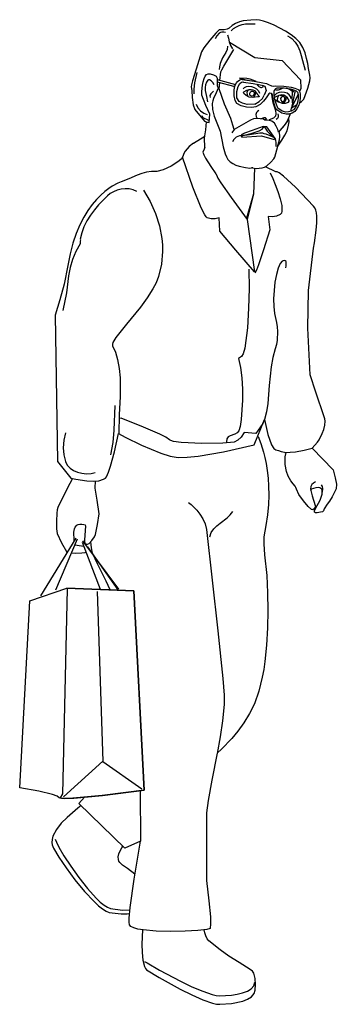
# Model space of a CAD drawing. Extents: x 209.88 to 210.44, y 215.71 to 217.47.
import ezdxf

# ---------------------------------------------------------------- set-up
doc = ezdxf.new("R2010")
doc.units = 0
doc.header["$MEASUREMENT"] = 0
doc.layers.get('0').update_dxf_attribs({"linetype": 'CONTINUOUS'})
doc.layers.add('HUMANO', color=1, linetype='CONTINUOUS')

# ---------------------------------------------------------------- blocks, each defined once
blk = doc.blocks.new('HUM20')
at = {"layer": 'HUMANO', "color": 1}
for p, q in [((0.0218, 1.6315), (0.0241, 1.6399)), ((0.0223, 1.6201), (0.0218, 1.6315)), ((0.0263, 1.6135), (0.0223, 1.6201)), ((0.0676, 1.6185), (0.0706, 1.6245)), ((0.0886, 1.627), (0.0889, 1.632)), ((0.0896, 1.619), (0.0886, 1.627)), ((0.054, 1.6083), (0.0617, 1.6131)), ((0.0617, 1.6131), (0.0676, 1.6185)), ((0.0923, 1.6095), (0.0896, 1.619)), ((0.0954, 1.6012), (0.0923, 1.6095)), ((-0.0557, 1.5387), (-0.0351, 1.5516)), ((-0.0355, 1.5313), (-0.0356, 1.5486))]:
    blk.add_line(p, q, dxfattribs=at)
at = {"layer": 'HUMANO', "color": 1, "linetype": 'CONTINUOUS'}
for points in [[(0.1337, 1.6106), (0.1376, 1.6133), (0.1419, 1.6178), (0.1492, 1.637), (0.1526, 1.6501), (0.1532, 1.6559), (0.1525, 1.6603), (0.1501, 1.6725), (0.1488, 1.681), (0.1467, 1.6904), (0.144, 1.7002), (0.1399, 1.7099), (0.1347, 1.7187), (0.1276, 1.7262), (0.1191, 1.7328), (0.1093, 1.739), (0.0991, 1.7447), (0.0887, 1.7497), (0.0788, 1.754), (0.0698, 1.7571), (0.0625, 1.759), (0.0573, 1.7596), (0.0469, 1.759), (0.0334, 1.7573), (0.0265, 1.7555), (0.0197, 1.753), (0.0137, 1.7494), (0.0083, 1.7445), (0.0047, 1.7426), (-0.0005, 1.7417), (-0.0096, 1.7415), (-0.0157, 1.7357), (-0.0265, 1.7228), (-0.0368, 1.7095), (-0.0414, 1.7022), (-0.051, 1.6713), (-0.0572, 1.6505), (-0.0591, 1.6432), (-0.0595, 1.6397), (-0.0585, 1.6332), (-0.0576, 1.6207), (-0.0562, 1.6075), (-0.0533, 1.5991), (-0.0358, 1.5779), (-0.031, 1.5765), (-0.0277, 1.5761), (-0.0265, 1.591), (-0.0335, 1.6064), (-0.0408, 1.6247), (-0.0406, 1.6312), (-0.0394, 1.6426), (-0.0383, 1.6488), (-0.0366, 1.6544), (-0.0346, 1.6588), (-0.0321, 1.6615), (-0.029, 1.6627), (-0.0258, 1.6629), (-0.0196, 1.6613), (-0.0148, 1.6584), (-0.0129, 1.6553), (-0.0129, 1.6422), (-0.0116, 1.637)], [(0.0118, 1.7397), (0.0162, 1.7436), (0.0212, 1.7467), (0.0263, 1.749), (0.0317, 1.7507), (0.0372, 1.7519), (0.0428, 1.7524), (0.0546, 1.7523)], [(0.0018, 1.7364), (-0.0015, 1.7374), (-0.0046, 1.7374), (-0.0073, 1.7366), (-0.0098, 1.7353), (-0.0136, 1.7309), (-0.0167, 1.7251)], [(0.0051, 1.7328), (0.0072, 1.7264), (0.0085, 1.7199), (0.0106, 1.7135), (0.0143, 1.7077)], [(0.1124, 1.7309), (0.1168, 1.7285), (0.1205, 1.7259), (0.1264, 1.7195), (0.1311, 1.7122), (0.1345, 1.7041), (0.1372, 1.6956), (0.1395, 1.6869), (0.1442, 1.6696)], [(0.0051, 1.712), (0.0045, 1.7062), (0.0022, 1.701), (-0.0038, 1.6912), (-0.0077, 1.6812), (-0.0092, 1.6754), (-0.0098, 1.6707)], [(0.0091, 1.7195), (0.0544, 1.6921), (0.1031, 1.6865), (0.1361, 1.6522), (0.1367, 1.6366), (0.1341, 1.6315)], [(-0.0081, 1.6511), (-0.0065, 1.6665), (-0.0051, 1.67), (-0.0015, 1.6767), (0.0166, 1.7064)], [(-0.0081, 1.6511), (-0.0065, 1.6665), (-0.0051, 1.67), (-0.0015, 1.6767), (0.0166, 1.7064)], [(-0.0497, 1.6654), (-0.0537, 1.6467), (-0.0551, 1.6355), (-0.0547, 1.6272)], [(0.0565, 1.6491), (0.0525, 1.6511), (0.0461, 1.6532), (0.0399, 1.6544), (0.0268, 1.6549), (0.0405, 1.6517), (0.0421, 1.6513)], [(-0.0188, 1.6434), (-0.0208, 1.6472), (-0.0238, 1.6503), (-0.0269, 1.6522), (-0.0285, 1.6522), (-0.0296, 1.6517), (-0.0325, 1.6478), (-0.0341, 1.6432), (-0.0346, 1.6382), (-0.0344, 1.6328), (-0.0325, 1.622), (-0.0302, 1.6128)], [(-0.0116, 1.637), (-0.0148, 1.6289), (-0.0196, 1.6185), (-0.0211, 1.6145), (-0.0219, 1.6097), (-0.0213, 1.5993), (-0.0186, 1.5871), (-0.0136, 1.575), (-0.008, 1.5603), (-0.0025, 1.5326), (0.0014, 1.5197), (0.0035, 1.5143), (0.006, 1.5099), (0.0099, 1.5056), (0.0147, 1.5023), (0.0203, 1.4996), (0.0261, 1.4977), (0.0372, 1.4952), (0.0451, 1.4941), (0.048, 1.4946), (0.0492, 1.4952), (0.0505, 1.4952)], [(-0.0129, 1.6524), (0.0197, 1.6436)], [(-0.0129, 1.6483), (0.0185, 1.6399)], [(-0.0097, 1.6361), (-0.0085, 1.6471)], [(-0.0097, 1.6361), (-0.0085, 1.6471)], [(0.0193, 1.6428), (0.0214, 1.6467), (0.0234, 1.6494), (0.0274, 1.6522), (0.0305, 1.653), (0.0318, 1.6528), (0.0528, 1.6497), (0.0686, 1.6469), (0.0748, 1.6453), (0.0785, 1.6438), (0.0839, 1.6411), (0.0879, 1.6405), (0.0916, 1.6413), (0.106, 1.6409), (0.1191, 1.639), (0.1257, 1.6372), (0.1315, 1.6347), (0.133, 1.6338), (0.134, 1.632), (0.1353, 1.627), (0.1355, 1.6207), (0.1345, 1.6137), (0.1326, 1.6066), (0.1295, 1.6002), (0.1257, 1.5952), (0.1207, 1.5923), (0.1151, 1.591), (0.1101, 1.5906), (0.1022, 1.5925), (0.0968, 1.596), (0.0933, 1.5985), (0.0914, 1.6016), (0.0894, 1.6072), (0.0862, 1.6205), (0.086, 1.6249), (0.0854, 1.6264), (0.0833, 1.6276), (0.0808, 1.628), (0.0792, 1.627), (0.0769, 1.6235), (0.0746, 1.6201), (0.0698, 1.6141), (0.0636, 1.6081), (0.0561, 1.6039), (0.049, 1.6029), (0.0394, 1.6033), (0.0295, 1.6054), (0.022, 1.6099), (0.0191, 1.6153), (0.0172, 1.6235), (0.017, 1.6332), (0.018, 1.6382), (0.0193, 1.6428)], [(0.0241, 1.6399), (0.0274, 1.6453), (0.0305, 1.6478), (0.033, 1.6484), (0.034, 1.6482), (0.0511, 1.6457), (0.064, 1.6434), (0.069, 1.6422), (0.0721, 1.6409), (0.0742, 1.633), (0.0706, 1.6245)], [(0.0332, 1.6357), (0.0357, 1.6386), (0.0392, 1.6403), (0.0436, 1.6409), (0.0484, 1.6401), (0.0532, 1.6386), (0.0573, 1.6359), (0.0607, 1.6324), (0.0627, 1.628)], [(0.0578, 1.6445), (0.0592, 1.6426), (0.0615, 1.6399), (0.0648, 1.6384), (0.0661, 1.6382), (0.069, 1.6395)], [(0.069, 1.6395), (0.0692, 1.6407), (0.0683, 1.6422), (0.0679, 1.6425)], [(0.0889, 1.632), (0.09, 1.6351), (0.0916, 1.6368), (0.0939, 1.638), (0.1062, 1.6376), (0.1174, 1.6359), (0.1232, 1.6345), (0.1282, 1.6324), (0.1305, 1.6299), (0.1316, 1.6257), (0.1318, 1.6201), (0.1309, 1.6141), (0.1291, 1.6081), (0.1266, 1.6025), (0.1232, 1.5983), (0.1189, 1.5958), (0.1141, 1.5946), (0.1099, 1.5944), (0.1031, 1.5962), (0.0954, 1.6012)], [(0.1185, 1.6356), (0.1205, 1.6345), (0.1218, 1.6328), (0.1234, 1.6301), (0.1164, 1.6351), (0.1124, 1.6368), (0.1066, 1.6374), (0.1029, 1.6366), (0.0995, 1.6351), (0.0962, 1.6339), (0.0923, 1.6339), (0.0912, 1.6343), (0.0904, 1.6355)], [(-0.02, 1.632), (-0.0244, 1.627), (-0.026, 1.6243), (-0.0256, 1.6205)], [(0.05, 1.4946), (0.0567, 1.4937), (0.0675, 1.4946), (0.0717, 1.4958), (0.0758, 1.4981), (0.0829, 1.5047), (0.0879, 1.511), (0.0898, 1.5137), (0.0952, 1.5336), (0.1024, 1.5443), (0.1079, 1.5534), (0.1118, 1.5607), (0.1145, 1.5709), (0.1153, 1.5773), (0.1147, 1.5827), (0.1141, 1.5821), (0.1126, 1.5785), (0.1105, 1.575), (0.1064, 1.5704), (0.0987, 1.5613), (0.0966, 1.5588), (0.0952, 1.5634), (0.0925, 1.569), (0.0891, 1.5744), (0.0869, 1.5765), (0.0848, 1.5779), (0.0804, 1.5796), (0.0763, 1.5802), (0.0723, 1.5802), (0.0694, 1.5815), (0.0644, 1.5825), (0.0553, 1.5829), (0.0517, 1.5821), (0.0465, 1.58), (0.0338, 1.5731), (0.0172, 1.563), (0.0151, 1.5711), (0.0112, 1.5829), (0.0001, 1.6085), (-0.0097, 1.6361)], [(0.0598, 1.6216), (0.0509, 1.6203), (0.0438, 1.6212), (0.0384, 1.6239), (0.0347, 1.6276), (0.0342, 1.6297), (0.0347, 1.6305), (0.0397, 1.6334), (0.044, 1.6349), (0.0476, 1.6351), (0.0507, 1.6341), (0.0534, 1.6328), (0.0555, 1.6307), (0.0592, 1.626), (0.0615, 1.6232), (0.0619, 1.6216), (0.0598, 1.6216)], [(0.0423, 1.6343), (0.0409, 1.6326), (0.0401, 1.6297), (0.0405, 1.6259), (0.0418, 1.6222)], [(0.0513, 1.6237), (0.0484, 1.6228), (0.0459, 1.6243), (0.0451, 1.626), (0.0451, 1.6282), (0.0465, 1.6309), (0.048, 1.632), (0.0498, 1.632), (0.0517, 1.6311), (0.0528, 1.6287), (0.0528, 1.6266), (0.0513, 1.6237)], [(0.0515, 1.6204), (0.0536, 1.6228), (0.0553, 1.6264), (0.0555, 1.6299), (0.0553, 1.6309)], [(0.0842, 1.6271), (0.0844, 1.6216), (0.0864, 1.6118), (0.091, 1.5971), (0.092, 1.5916), (0.091, 1.5871), (0.0873, 1.5835), (0.08, 1.5804)], [(0.1187, 1.6187), (0.1187, 1.6207), (0.118, 1.6224), (0.1155, 1.6255), (0.1118, 1.628), (0.1072, 1.6293), (0.1024, 1.6299), (0.0974, 1.6293), (0.0929, 1.6276), (0.0893, 1.6243)], [(0.0901, 1.617), (0.0966, 1.6126), (0.1033, 1.6104), (0.1093, 1.6104), (0.1143, 1.6122), (0.1155, 1.6139), (0.1155, 1.6149), (0.1124, 1.6197), (0.1091, 1.6228), (0.106, 1.6245), (0.1027, 1.6251), (0.0968, 1.6241), (0.0916, 1.6214), (0.0894, 1.6204)], [(0.0901, 1.617), (0.0966, 1.6126), (0.1033, 1.6104), (0.1093, 1.6104), (0.1143, 1.6122), (0.1155, 1.6139), (0.1155, 1.6149), (0.1124, 1.6197), (0.1091, 1.6228), (0.106, 1.6245), (0.1027, 1.6251), (0.0968, 1.6241), (0.0916, 1.6214), (0.0894, 1.6204)], [(0.0958, 1.6131), (0.095, 1.6166), (0.0954, 1.6207), (0.097, 1.6239), (0.0972, 1.6242)], [(0.0958, 1.6131), (0.095, 1.6166), (0.0954, 1.6207), (0.097, 1.6239), (0.0972, 1.6242)], [(0.0996, 1.6246), (0.1035, 1.6247), (0.1068, 1.6239), (0.1091, 1.6228)], [(0.1006, 1.6155), (0.1027, 1.6133), (0.1054, 1.6133), (0.1068, 1.6147), (0.1078, 1.6166), (0.1078, 1.6197), (0.1054, 1.6222), (0.1031, 1.6218), (0.1012, 1.6203), (0.1002, 1.6187), (0.1006, 1.6155)], [(0.1099, 1.622), (0.1099, 1.6164), (0.1081, 1.6128), (0.1051, 1.6104)], [(0.1315, 1.6261), (0.1193, 1.6012), (0.118, 1.5956)], [(0.1262, 1.6332), (0.1197, 1.6023), (0.1288, 1.6074)], [(0.1262, 1.6332), (0.1197, 1.6023), (0.1288, 1.6074)], [(0.126, 1.6333), (0.1214, 1.611), (0.1214, 1.6137), (0.1212, 1.6203), (0.1216, 1.6268), (0.1216, 1.6301), (0.121, 1.6332), (0.12, 1.6353)], [(-0.0506, 1.6085), (-0.0479, 1.602), (-0.0431, 1.5966), (-0.0369, 1.5927), (-0.031, 1.59)], [(0.054, 1.6083), (0.0403, 1.6081), (0.0322, 1.6101), (0.0263, 1.6135)], [(0.0986, 1.6119), (0.0958, 1.6131)], [(0.1036, 1.6104), (0.1025, 1.6107)], [(-0.0404, 1.5881), (-0.0385, 1.5846), (-0.0354, 1.5827), (-0.0321, 1.5815), (-0.0288, 1.5798)], [(0.0615, 1.5973), (0.0588, 1.5956), (0.0569, 1.5939), (0.0557, 1.59), (0.0567, 1.5864), (0.0582, 1.5831)], [(0.0648, 1.5825), (0.0688, 1.5844), (0.0709, 1.585), (0.0729, 1.5846), (0.0738, 1.5835), (0.0742, 1.5827), (0.074, 1.5815), (0.074, 1.5825)], [(0.0954, 1.5914), (0.0962, 1.5885), (0.096, 1.5854), (0.0947, 1.5827), (0.0921, 1.581)], [(0.1171, 1.5915), (0.1166, 1.5894), (0.1128, 1.5792), (0.1099, 1.5746), (0.1064, 1.5706), (0.1018, 1.5649)], [(-0.0356, 1.5486), (-0.0333, 1.5625), (-0.032, 1.5768)], [(-0.0333, 1.5625), (-0.032, 1.5768)], [(0.069, 1.5684), (0.0494, 1.5615), (0.0357, 1.5565), (0.0295, 1.5536), (0.0307, 1.5497), (0.0663, 1.5521), (0.0887, 1.5453), (0.0904, 1.5472), (0.0756, 1.5679), (0.069, 1.5684)], [(0.0702, 1.5557), (0.0698, 1.5563), (0.0683, 1.5567), (0.0631, 1.5569), (0.0449, 1.5536), (0.0315, 1.5519), (0.0334, 1.553), (0.0372, 1.554), (0.0492, 1.5565), (0.0621, 1.5607), (0.0673, 1.564), (0.0708, 1.5684), (0.0763, 1.5605), (0.0833, 1.5532), (0.0887, 1.5492), (0.0744, 1.5548), (0.0706, 1.5557)], [(0.0174, 1.563), (0.013, 1.5571)], [(0.0318, 1.5519), (0.0292, 1.5521), (0.0265, 1.5517), (0.0211, 1.5494), (0.0168, 1.5455), (0.0143, 1.5411)], [(0.0974, 1.5578), (0.0981, 1.5513), (0.0975, 1.5445), (0.0941, 1.5316)], [(-0.0557, 1.5387), (-0.0631, 1.5328), (-0.0701, 1.5247), (-0.0726, 1.5201), (-0.0745, 1.5151), (-0.077, 1.5108), (-0.0816, 1.5064), (-0.0953, 1.4975), (-0.11, 1.491), (-0.121, 1.4885), (-0.1304, 1.4885), (-0.1393, 1.4871), (-0.1479, 1.4848), (-0.156, 1.4817), (-0.1712, 1.4752), (-0.1849, 1.4698), (-0.1907, 1.4675), (-0.2009, 1.4621), (-0.2071, 1.4578), (-0.214, 1.4524), (-0.2213, 1.4461), (-0.229, 1.4382), (-0.2367, 1.4291), (-0.2445, 1.4185), (-0.2518, 1.4066), (-0.2589, 1.3929), (-0.2655, 1.3775), (-0.2712, 1.3601), (-0.2762, 1.3411), (-0.2803, 1.3199), (-0.2867, 1.2871), (-0.2942, 1.2588), (-0.3028, 1.2314), (-0.2984, 0.97), (-0.2747, 0.9399), (-0.266, 0.9382), (-0.2462, 0.9353), (-0.235, 0.9349), (-0.2246, 0.9355), (-0.2161, 0.938), (-0.2131, 0.9401), (-0.2109, 0.9426), (-0.2073, 0.9507), (-0.2036, 0.9615), (-0.1967, 0.9873), (-0.1893, 1.0199), (-0.1774, 1.0135), (-0.1487, 0.9993), (-0.1136, 0.9846), (-0.0969, 0.9794), (-0.0826, 0.9769), (-0.067, 0.9773), (-0.0472, 0.9794), (-0.0019, 0.9873), (0.0532, 0.9995), (0.0713, 1.0449), (0.0773, 1.0181), (0.0841, 0.9995), (0.0879, 0.9931), (0.092, 0.9906), (0.0964, 0.9896), (0.1014, 0.9879), (0.1101, 0.9858)], [(0.0904, 1.547), (0.0914, 1.5436), (0.0916, 1.5401), (0.0916, 1.5328)], [(-0.0355, 1.5313), (-0.0362, 1.5282), (-0.0385, 1.5226), (-0.0371, 1.5181), (-0.0341, 1.512), (-0.0244, 1.497), (-0.0154, 1.4839), (-0.013, 1.48), (-0.0129, 1.4792), (-0.0132, 1.479), (-0.0121, 1.4763), (-0.0067, 1.4679), (0.012, 1.4415), (0.0407, 1.4025), (0.0534, 1.3087), (0.0201, 1.3476), (-0.0082, 1.3815), (-0.0094, 1.4052), (-0.0167, 1.4039), (-0.0236, 1.4037), (-0.0308, 1.4052), (-0.0327, 1.4072), (-0.0352, 1.411), (-0.0416, 1.4235), (-0.0564, 1.4603), (-0.0753, 1.5136)], [(0.1078, 0.986), (0.1266, 0.9871), (0.1422, 0.9898), (0.1569, 0.9937), (0.1663, 1.0041), (0.1692, 1.0085), (0.1748, 1.0199), (0.1775, 1.027), (0.1792, 1.0347), (0.1798, 1.0422), (0.1794, 1.0459), (0.1783, 1.0494), (0.1632, 1.0939), (0.1532, 1.1245), (0.1488, 1.2083), (0.15, 1.2756), (0.1588, 1.3513), (0.1607, 1.3609), (0.164, 1.3833), (0.165, 1.3962), (0.1648, 1.4085), (0.1642, 1.4141), (0.163, 1.4189), (0.1615, 1.4232), (0.1592, 1.4262), (0.1268, 1.4603), (0.1056, 1.48), (0.0974, 1.486), (0.0943, 1.4875), (0.092, 1.4879), (0.0732, 1.4967)], [(0.0535, 1.4941), (0.0519, 1.448), (0.0392, 1.4046)], [(0.0535, 1.4941), (0.0519, 1.448), (0.0407, 1.4025)], [(0.0815, 1.4858), (0.0862, 1.4756), (0.0908, 1.4648), (0.0954, 1.4522), (0.0997, 1.4391), (0.1024, 1.4272), (0.1027, 1.422), (0.1026, 1.4174), (0.1016, 1.4137), (0.0995, 1.4112), (0.0929, 1.4081), (0.086, 1.4072), (0.0783, 1.4075), (0.0812, 1.3838), (0.0696, 1.348), (0.0607, 1.3216), (0.0569, 1.3118), (0.054, 1.3062)], [(-0.1568, 1.4522), (-0.1631, 1.4555), (-0.1703, 1.4571), (-0.1776, 1.4574), (-0.1849, 1.4565), (-0.1919, 1.4546), (-0.1984, 1.4519), (-0.2044, 1.4486), (-0.2092, 1.4447), (-0.2252, 1.4285), (-0.2327, 1.4195), (-0.2398, 1.4099), (-0.2462, 1.3998), (-0.2514, 1.3894), (-0.2554, 1.3786), (-0.2579, 1.3675), (-0.2576, 1.3661), (-0.2579, 1.3634), (-0.2579, 1.3592), (-0.266, 1.3453), (-0.272, 1.3311), (-0.2761, 1.3166), (-0.2788, 1.3018), (-0.2826, 1.2713), (-0.2888, 1.2397)], [(-0.1448, 1.4549), (-0.1331, 1.4347), (-0.1237, 1.4131), (-0.1165, 1.391), (-0.1121, 1.3682), (-0.1109, 1.3569), (-0.1107, 1.3455), (-0.1127, 1.3226), (-0.1183, 1.3004), (-0.1225, 1.2894), (-0.1279, 1.2786), (-0.1383, 1.2621), (-0.1504, 1.2455), (-0.1753, 1.2153), (-0.1946, 1.1912), (-0.1996, 1.1825), (-0.2003, 1.1794), (-0.2001, 1.1767), (-0.1949, 1.1652), (-0.1913, 1.1522), (-0.1884, 1.1359), (-0.1868, 1.1193), (-0.1867, 1.0862), (-0.1882, 1.0532), (-0.1892, 1.0201)], [(0.1095, 1.3158), (0.1103, 1.3197), (0.1105, 1.3249), (0.1101, 1.3272), (0.1087, 1.3287), (0.1066, 1.3291), (0.1033, 1.328), (0.0997, 1.3237), (0.096, 1.3153), (0.0929, 1.3039), (0.0902, 1.2902), (0.0885, 1.2756), (0.0877, 1.2607), (0.0881, 1.2467), (0.0896, 1.2343), (0.0927, 1.2185), (0.0941, 1.2104), (0.0947, 1.2023), (0.0943, 1.1865), (0.0931, 1.179), (0.0908, 1.1713), (0.0862, 1.1555), (0.0833, 1.1391), (0.08, 1.1058), (0.0773, 1.0736), (0.075, 1.0588), (0.0713, 1.0449)], [(0.0434, 1.3139), (0.0438, 1.279), (0.043, 1.244), (0.0409, 1.2085), (0.0363, 1.1727), (0.0336, 1.1625), (0.0303, 1.1574), (0.0247, 1.1542), (0.0286, 1.1378), (0.0309, 1.1191), (0.032, 1.0993), (0.032, 1.0794), (0.0297, 1.0449), (0.0278, 1.0326), (0.0255, 1.0249), (0.0226, 1.0212), (0.0186, 1.0189), (0.0103, 1.0158), (0.0068, 1.0137), (0.0043, 1.0102), (0.0035, 1.0047), (0.0037, 1.0032)], [(-0.1959, 1.0702), (-0.1978, 1.0257), (-0.1999, 1.0035), (-0.204, 0.9815)], [(0.0684, 1.0378), (0.0557, 1.0199), (0.0351, 1.0214), (0.0295, 1.0135), (0.0239, 1.0077), (0.0174, 1.0043), (-0.0032, 1.0027), (-0.0406, 1.0022), (-0.0778, 1.0037), (-0.0913, 1.0058), (-0.0959, 1.0072), (-0.0986, 1.0087), (-0.1048, 1.0131), (-0.1157, 1.0187), (-0.145, 1.0314), (-0.1849, 1.0472), (-0.1884, 1.0467)], [(0.0684, 1.0378), (0.0702, 1.0422), (0.0684, 1.0378), (0.0684, 1.0378)], [(0.0684, 1.0378), (0.0684, 1.0378), (0.0684, 1.0378)], [(-0.2845, 1.0208), (-0.2872, 1.0077), (-0.2882, 0.9944), (-0.2872, 0.9817), (-0.2845, 0.9698), (-0.2811, 0.9632), (-0.2762, 0.9578), (-0.2701, 0.9536), (-0.263, 0.9505), (-0.2551, 0.9488), (-0.247, 0.948), (-0.2387, 0.9486), (-0.231, 0.9503)], [(0.0591, 1.0142), (0.0602, 1.0145), (0.0652, 1.002), (0.0698, 0.9867), (0.0723, 0.9771), (0.0744, 0.9661), (0.0765, 0.9538), (0.0779, 0.9403), (0.0788, 0.9257), (0.079, 0.9097), (0.0785, 0.8927), (0.0769, 0.8744), (0.074, 0.8553), (0.07, 0.8351), (0.07, 0.8226), (0.0717, 0.8031), (0.0758, 0.7659), (0.0771, 0.7353), (0.0775, 0.7037), (0.0769, 0.6723), (0.075, 0.6415), (0.0719, 0.612), (0.07, 0.5979), (0.0673, 0.5842), (0.0613, 0.559), (0.0534, 0.5366), (0.0449, 0.5191), (0.0347, 0.5025), (0.0238, 0.4875), (0.0128, 0.4744), (-0.0055, 0.4553), (-0.0132, 0.4482), (-0.0229, 0.4), (-0.0294, 0.364), (-0.0325, 0.3415), (-0.0325, 0.221), (-0.0279, 0.1846), (-0.0252, 0.1559), (-0.0248, 0.1436), (-0.0256, 0.1347), (-0.0317, 0.1332), (-0.0479, 0.1316), (-0.0705, 0.1305), (-0.0965, 0.1299), (-0.1225, 0.1305), (-0.1456, 0.1324), (-0.1549, 0.1339), (-0.1624, 0.1361), (-0.1676, 0.1386), (-0.1699, 0.1417), (-0.1703, 0.1465), (-0.1703, 0.1534), (-0.1687, 0.1727), (-0.1618, 0.2232), (-0.1502, 0.2912), (-0.1782, 0.2786)], [(0.1565, 0.9936), (0.1943, 0.9549), (0.1979, 0.9405), (0.1999, 0.9293), (0.1997, 0.921), (0.1968, 0.9147), (0.1923, 0.9068), (0.1875, 0.8991), (0.1833, 0.8933), (0.1783, 0.885), (0.1767, 0.8815), (0.175, 0.88), (0.1717, 0.879), (0.1656, 0.8781), (0.1629, 0.8783), (0.1611, 0.8794), (0.1609, 0.8817), (0.1625, 0.8856), (0.1708, 0.9008), (0.1744, 0.9114), (0.1746, 0.9181), (0.1738, 0.9203), (0.1723, 0.9218), (0.1706, 0.923), (0.1683, 0.9233), (0.1634, 0.923), (0.1548, 0.9201), (0.154, 0.9187), (0.1544, 0.9178), (0.1567, 0.9085), (0.1621, 0.8914), (0.1625, 0.8896), (0.1623, 0.8881), (0.1605, 0.8852), (0.158, 0.8837), (0.1555, 0.8838), (0.1494, 0.8894), (0.1409, 0.8996), (0.133, 0.911), (0.1284, 0.9201), (0.1276, 0.9232), (0.1261, 0.9257), (0.1226, 0.9299), (0.1185, 0.9351), (0.1139, 0.9434), (0.111, 0.9522), (0.1087, 0.9642), (0.1087, 0.9784), (0.11, 0.9861)], [(-0.2719, 0.9393), (-0.2813, 0.9216), (-0.2982, 0.8877), (-0.2992, 0.8835), (-0.3, 0.8775), (-0.3005, 0.8632), (-0.3003, 0.8497), (-0.2994, 0.8413), (-0.2913, 0.8247), (-0.2828, 0.8091), (-0.2809, 0.8077), (-0.2807, 0.8077)], [(-0.2685, 0.8275), (-0.2687, 0.8293), (-0.2697, 0.8434), (-0.2685, 0.8492), (-0.267, 0.8526), (-0.2641, 0.8559), (-0.2616, 0.8574), (-0.2585, 0.8578), (-0.2551, 0.8576), (-0.2514, 0.8573), (-0.2491, 0.8563), (-0.2483, 0.8544), (-0.2504, 0.8297), (-0.2506, 0.8266), (-0.2497, 0.8241), (-0.2472, 0.822), (-0.2448, 0.822), (-0.2423, 0.8232), (-0.2371, 0.8284), (-0.2327, 0.8349), (-0.2308, 0.8395), (-0.2273, 0.8574), (-0.2244, 0.8763), (-0.2279, 0.9006), (-0.2314, 0.9224), (-0.2308, 0.9351)], [(0.1627, 0.9337), (0.159, 0.9312), (0.1559, 0.9284), (0.1542, 0.9249), (0.1538, 0.9201)], [(0.1725, 0.928), (0.1744, 0.9251), (0.1754, 0.9216), (0.1748, 0.9147)], [(-0.0645, 0.8967), (-0.0599, 0.8929), (-0.0497, 0.8827), (-0.0439, 0.8756), (-0.0387, 0.8673), (-0.0346, 0.8582), (-0.0323, 0.8482), (-0.0117, 0.6673), (-0.0032, 0.5819), (-0.0009, 0.5521), (-0.0005, 0.5353), (-0.0036, 0.5064), (-0.0078, 0.4779), (-0.013, 0.4478)], [(-0.0265, 0.8351), (-0.0236, 0.8428), (-0.0194, 0.8492), (-0.014, 0.8547), (-0.008, 0.8596), (0.0045, 0.869), (0.0101, 0.8742), (0.0147, 0.8804)], [(-0.3287, 0.7297), (-0.2653, 0.8328)], [(-0.3019, 0.7403), (-0.2626, 0.8316)], [(-0.1892, 0.7415), (-0.2533, 0.828)], [(-0.2514, 0.8178), (-0.256, 0.8187), (-0.2675, 0.8201)], [(-0.2545, 0.8259), (-0.2221, 0.7415)], [(-0.1903, 0.7403), (-0.2441, 0.817)], [(-0.2043, 0.7403), (-0.2119, 0.7559), (-0.2267, 0.7858), (-0.2358, 0.8058), (-0.2379, 0.8154), (-0.2391, 0.8263)], [(-0.2734, 0.8065), (-0.2664, 0.806), (-0.2554, 0.8064), (-0.2489, 0.8074), (-0.2476, 0.8079)], [(-0.3481, 0.7207), (-0.282, 0.7432), (-0.162, 0.7388), (-0.1435, 0.3823), (-0.2188, 0.3729), (-0.271, 0.3679), (-0.2886, 0.3675), (-0.2936, 0.3679), (-0.2957, 0.3686), (-0.2994, 0.3715), (-0.3077, 0.3744), (-0.3319, 0.3804), (-0.3662, 0.3867), (-0.3481, 0.7207)], [(-0.2814, 0.7418), (-0.2894, 0.3756), (-0.294, 0.3686), (-0.2917, 0.3679), (-0.2867, 0.3675), (-0.2693, 0.3679), (-0.2179, 0.3729), (-0.1437, 0.3823), (-0.1622, 0.7388), (-0.2822, 0.7432)], [(-0.2814, 0.7418), (-0.2894, 0.3756), (-0.294, 0.3686), (-0.2917, 0.3679), (-0.2867, 0.3675), (-0.2693, 0.3679), (-0.2179, 0.3729), (-0.1437, 0.3823), (-0.1622, 0.7388), (-0.2822, 0.7432), (-0.2814, 0.7418)], [(-0.2277, 0.7374), (-0.2177, 0.4339), (-0.288, 0.3706)], [(-0.2177, 0.4338), (-0.1477, 0.3844)], [(-0.1782, 0.2786), (-0.2603, 0.3584), (-0.2503, 0.3698)], [(-0.1507, 0.3814), (-0.15, 0.291)], [(-0.2563, 0.3546), (-0.2624, 0.3501), (-0.2816, 0.3337), (-0.2919, 0.3233), (-0.3005, 0.312), (-0.3067, 0.3002), (-0.3084, 0.2942), (-0.309, 0.2885), (-0.308, 0.2844), (-0.3055, 0.2786), (-0.2965, 0.2628), (-0.2834, 0.2432), (-0.2674, 0.2218), (-0.2502, 0.201), (-0.2333, 0.1831), (-0.2254, 0.1758), (-0.2181, 0.17), (-0.2115, 0.1659), (-0.2061, 0.1638), (-0.1957, 0.1625), (-0.1849, 0.1615), (-0.1741, 0.1613), (-0.1696, 0.1617)], [(-0.3027, 0.2944), (-0.3005, 0.2894), (-0.2961, 0.2802), (-0.2872, 0.265), (-0.2749, 0.2465), (-0.2605, 0.226), (-0.2448, 0.2064), (-0.2294, 0.1892), (-0.2221, 0.1823), (-0.2152, 0.1767), (-0.209, 0.1729), (-0.2036, 0.1707), (-0.1824, 0.168), (-0.1691, 0.1682)], [(-0.1603, 0.2321), (-0.1736, 0.2422), (-0.1824, 0.2484), (-0.1872, 0.2528), (-0.1888, 0.2553), (-0.1897, 0.2584), (-0.1899, 0.263), (-0.1888, 0.2682), (-0.1865, 0.2738), (-0.1838, 0.2792), (-0.1819, 0.2823)], [(-0.1468, 0.1326), (-0.1477, 0.107), (-0.1473, 0.0919), (-0.146, 0.0781), (-0.1433, 0.0673), (-0.1414, 0.0636), (-0.1393, 0.0611), (-0.1169, 0.0476), (-0.0791, 0.0268), (-0.0583, 0.0166), (-0.0387, 0.0077), (-0.0215, 0.0018), (-0.0144, 0), (-0.0086, -0.0005), (0.0126, 0.0008), (0.0328, 0.0052), (0.0413, 0.0087), (0.048, 0.0131), (0.0527, 0.0185), (0.0548, 0.0247), (0.0553, 0.0347), (0.055, 0.0455), (0.0523, 0.0551), (0.0498, 0.059), (0.0461, 0.0617), (0.0259, 0.0742), (0.0076, 0.0858), (-0.0078, 0.0971), (-0.0279, 0.1131), (-0.0308, 0.1166), (-0.0333, 0.1216), (-0.035, 0.1272), (-0.0362, 0.1327)], [(-0.1433, 0.0761), (-0.1385, 0.0734), (-0.1163, 0.0603), (-0.0789, 0.0407), (-0.0583, 0.031), (-0.0389, 0.0228), (-0.0219, 0.017), (-0.0148, 0.0154), (-0.009, 0.0149), (0.0122, 0.0158), (0.0226, 0.0174), (0.0322, 0.0197), (0.0409, 0.0228), (0.0476, 0.027), (0.0523, 0.0326), (0.0544, 0.0393)]]:
    blk.add_lwpolyline(points, dxfattribs=at)

msp = doc.modelspace()

# ---------------------------------------------------------------- block references
msp.add_blockref('HUM20', (210.2444, 215.7138))

doc.saveas('drawing.dxf')
